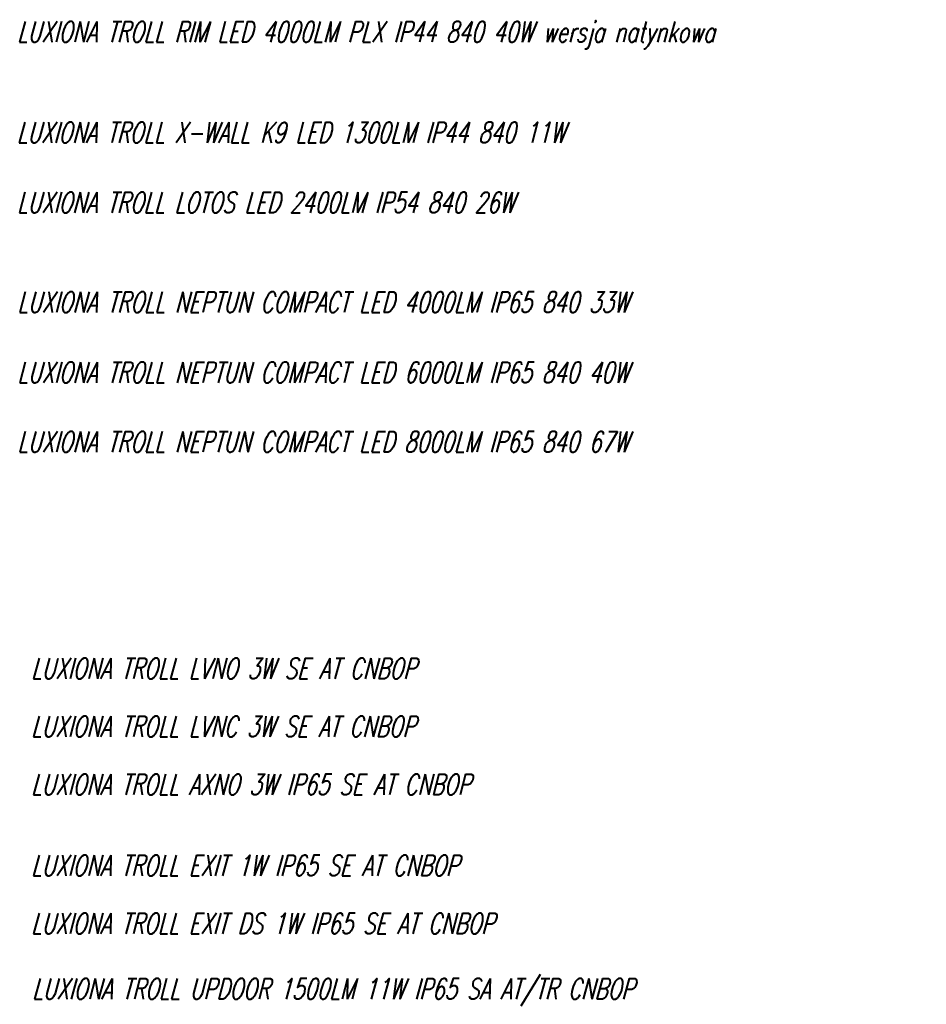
# Model space of a CAD drawing. Header units: millimetres. Extents: x 181179 to 194214, y -11455 to -6501.
# Tile 6 of 6: x 190742 to 191620, y -7454 to -6501. Entities that reach past the tile are written whole.
import ezdxf

# ---------------------------------------------------------------- set-up
doc = ezdxf.new("R2010")
doc.units = ezdxf.units.MM
doc.layers.get('0').update_dxf_attribs({"lineweight": 30})
doc.styles.get("Standard").update_dxf_attribs({"font": 'romans.shx', "width": 0.7, "oblique": 15})

msp = doc.modelspace()

# ---------------------------------------------------------------- texts
at = {"linetype": 'Continuous', "lineweight": 0, "char_height": 20, "attachment_point": 1}
for s, insert in [('{\\C7;LUXIONA TROLL RIM LED 4000LM PLX IP44 840 40W wersja natynkowa}', (190739.71, -6502.51)), ('{\\C7;LUXIONA TROLL X-WALL K9 LED 1300LM IP44 840 11W }', (190739.54, -6599.91)), ('{\\C7;LUXIONA TROLL LOTOS LED 2400LM IP54 840 26W }', (190739.67, -6667.72)), ('{\\C7;LUXIONA TROLL NEPTUN COMPACT LED 4000LM IP65 840 33W}', (190739.98, -6764.16)), ('{\\C7;LUXIONA TROLL NEPTUN COMPACT LED 6000LM IP65 840 40W}', (190739.98, -6832.1)), ('{\\C7;LUXIONA TROLL NEPTUN COMPACT LED 8000LM IP65 840 67W}', (190739.98, -6899.3)), ('{\\Fromans|c238;\\C7;LUXIONA TROLL LVNO 3W SE AT CNBOP }', (190753.29, -7118.63)), ('{\\Fromans|c238;\\C7;LUXIONA TROLL LVNC 3W SE AT CNBOP }', (190753.29, -7174.78)), ('{\\Fromans|c238;\\C7;LUXIONA TROLL AXNO 3W IP65 SE AT CNBOP }', (190753.29, -7230.92)), ('{\\Fromans|c238;\\C7;LUXIONA TROLL EXIT 1W IP65 SE AT CNBOP }', (190753.29, -7309.51)), ('{\\Fromans|c238;\\C7;LUXIONA TROLL EXIT DS 1W IP65 SE AT CNBOP }', (190753.29, -7365.65)), ('{\\Fromans|c238;\\C7;LUXIONA TROLL UPDOOR 1500LM 11W IP65 SA AT/TR CNBOP }', (190754.33, -7428.87))]:
    msp.add_mtext_dynamic_manual_height_columns(s, width=17810.5248, gutter_width=1, heights=[0], dxfattribs=dict(at, insert=insert))

doc.saveas('drawing.dxf')
